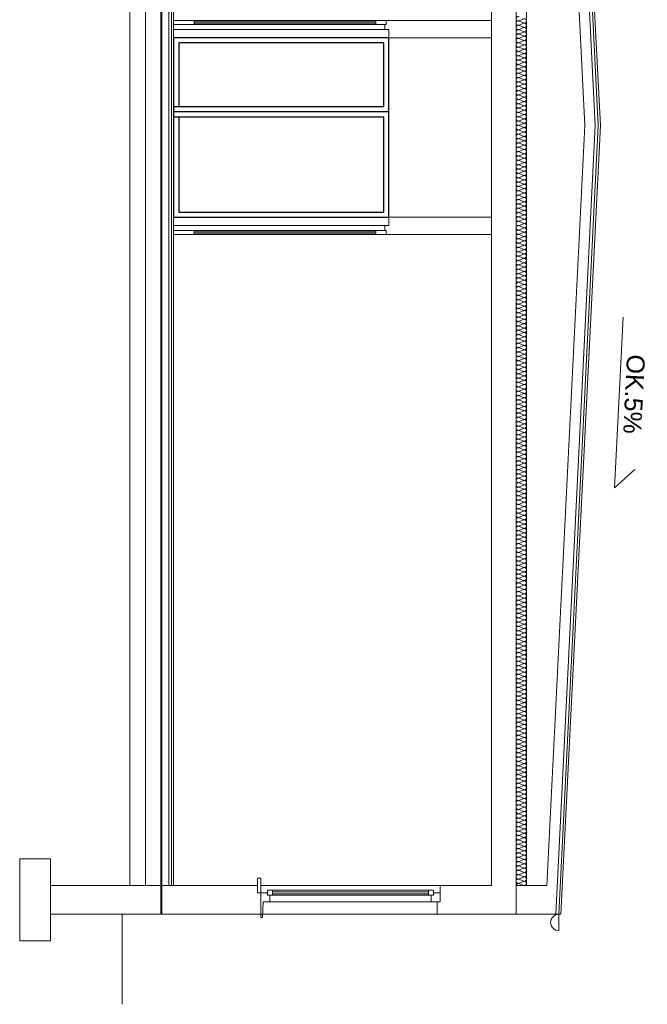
# Model space of a CAD drawing. Header units: millimetres. Extents: x 12683 to 90307, y 30842 to 62253.
# Tile 17 of 152: x 31409 to 32021, y 49857 to 50817. Entities that reach past the tile are written whole.
import ezdxf

# ---------------------------------------------------------------- set-up
doc = ezdxf.new("R2010")
doc.units = ezdxf.units.MM
doc.header["$LTSCALE"] = 0.6
doc.layers.add('zzz_podklady_drzwi', color=252, linetype='Continuous')
doc.layers.add('zzzz_podklady_przekroje', color=252, linetype='Continuous', lineweight=15)
doc.styles.add('GENERATED_STYLE_1', font='ARIAL.TTF')

msp = doc.modelspace()

# ---------------------------------------------------------------- linework, layer by layer
at = {"layer": 'zzz_podklady_drzwi'}
for p, q in [((31559.19, 50732.53), (31764.19, 50732.53)), ((31559.19, 50727.53), (31769.19, 50727.53)), ((31559.19, 50722.53), (31764.19, 50722.53))]:
    msp.add_line(p, q, dxfattribs=at)
msp.add_lwpolyline([(31559.19, 50799.53), (31559.19, 50624.53), (31769.19, 50624.53), (31769.19, 50799.53)], close=True, dxfattribs=at)
for points in [[(31764.19, 50732.53), (31764.19, 50794.53), (31564.19, 50794.53), (31564.19, 50732.53)], [(31564.19, 50722.53), (31564.19, 50629.53), (31764.19, 50629.53), (31764.19, 50722.53)]]:
    msp.add_lwpolyline(points, dxfattribs=at)
at = {"layer": 'zzzz_podklady_przekroje'}
for p, q in [((31554.69, 49972.53), (31554.69, 51532.53)), ((31557.19, 49972.53), (31557.19, 51532.53)), ((31559.19, 49972.53), (31559.19, 51532.53)), ((31546.69, 49944.53), (31546.69, 51483.53)), ((31547.69, 49944.53), (31547.69, 51483.53)), ((31893.19, 49944.53), (31893.19, 51483.53)), ((31970.28, 50714.03), (31931.81, 51483.53)), ((31973.28, 50714.03), (31934.81, 51483.53)), ((31975.29, 50714.03), (31936.81, 51483.53)), ((31516.69, 49972.53), (31516.69, 51455.53)), ((31531.69, 49972.53), (31531.69, 51455.53)), ((31869.19, 49972.53), (31869.19, 51455.53)), ((31903.19, 49972.53), (31903.19, 51455.53)), ((31960.27, 50714.03), (31923.19, 51455.53)), ((31559.19, 50816.53), (31579.19, 50816.53)), ((31559.19, 50812.53), (31579.19, 50812.53)), ((31756.39, 50816.53), (31579.19, 50816.53)), ((31579.19, 50816.53), (31579.19, 50812.53)), ((31579.19, 50815.13), (31756.39, 50815.13)), ((31579.19, 50815.13), (31756.39, 50815.13)), ((31756.39, 50813.93), (31579.19, 50813.93)), ((31756.39, 50813.93), (31579.19, 50813.93)), ((31756.39, 50812.53), (31579.19, 50812.53)), ((31756.39, 50816.53), (31756.39, 50812.53)), ((31756.39, 50816.53), (31766.39, 50816.53)), ((31756.39, 50812.53), (31766.39, 50812.53)), ((31765.19, 50812.53), (31766.39, 50812.53)), ((31765.19, 50812.53), (31765.19, 50807.53)), ((31766.39, 50816.53), (31766.39, 50812.53)), ((31766.39, 50816.53), (31769.19, 50816.53)), ((31766.39, 50816.53), (31766.39, 50812.53)), ((31769.19, 50816.53), (31869.19, 50816.53)), ((31900.21, 50817.96), (31896.17, 50816.19)), ((31896.17, 50815.83), (31900.21, 50814.06)), ((31900.21, 50813.71), (31896.17, 50811.94)), ((31765.19, 50807.53), (31559.19, 50807.53)), ((31765.19, 50807.53), (31769.19, 50807.53)), ((31769.19, 50807.53), (31769.19, 50799.53)), ((31896.17, 50811.58), (31900.21, 50809.81)), ((31900.21, 50809.46), (31896.17, 50807.69)), ((31896.17, 50807.33), (31900.21, 50805.56)), ((31900.21, 50805.21), (31896.17, 50803.44)), ((31896.17, 50803.08), (31900.21, 50801.32)), ((31769.19, 50799.53), (31559.19, 50799.53)), ((31769.19, 50799.53), (31869.19, 50799.53)), ((31900.21, 50800.96), (31896.17, 50799.19)), ((31896.17, 50798.83), (31900.21, 50797.07)), ((31900.21, 50796.71), (31896.17, 50794.94)), ((31896.17, 50794.58), (31900.21, 50792.82)), ((31900.21, 50792.46), (31896.17, 50790.69)), ((31896.17, 50790.34), (31900.21, 50788.57)), ((31900.21, 50788.21), (31896.17, 50786.44)), ((31896.17, 50786.09), (31900.21, 50784.32)), ((31900.21, 50783.96), (31896.17, 50782.19)), ((31896.17, 50781.84), (31900.21, 50780.07)), ((31900.21, 50779.71), (31896.17, 50777.94)), ((31896.17, 50777.59), (31900.21, 50775.82)), ((31900.21, 50775.46), (31896.17, 50773.7)), ((31896.17, 50773.34), (31900.21, 50771.57)), ((31900.21, 50771.21), (31896.17, 50769.45)), ((31896.17, 50769.09), (31900.21, 50767.32)), ((31900.21, 50766.96), (31896.17, 50765.2)), ((31896.17, 50764.84), (31900.21, 50763.07)), ((31900.21, 50762.72), (31896.17, 50760.95)), ((31896.17, 50760.59), (31900.21, 50758.82)), ((31900.21, 50758.47), (31896.17, 50756.7)), ((31896.17, 50756.34), (31900.21, 50754.57)), ((31900.21, 50754.22), (31896.17, 50752.45)), ((31896.17, 50752.09), (31900.21, 50750.32)), ((31900.21, 50749.97), (31896.17, 50748.2)), ((31896.17, 50747.84), (31900.21, 50746.07)), ((31900.21, 50745.72), (31896.17, 50743.95)), ((31896.17, 50743.59), (31900.21, 50741.83)), ((31900.21, 50741.47), (31896.17, 50739.7)), ((31896.17, 50739.34), (31900.21, 50737.58)), ((31900.21, 50737.22), (31896.17, 50735.45)), ((31896.17, 50735.09), (31900.21, 50733.33)), ((31900.21, 50732.97), (31896.17, 50731.2)), ((31896.17, 50730.85), (31900.21, 50729.08)), ((31900.21, 50728.72), (31896.17, 50726.95)), ((31896.17, 50726.6), (31900.21, 50724.83)), ((31900.21, 50724.47), (31896.17, 50722.7)), ((31896.17, 50722.35), (31900.21, 50720.58)), ((31900.21, 50720.22), (31896.17, 50718.45)), ((31896.17, 50718.1), (31900.21, 50716.33)), ((31900.21, 50715.97), (31896.17, 50714.21)), ((31896.17, 50713.85), (31900.21, 50712.08)), ((31900.21, 50711.72), (31896.17, 50709.96)), ((31896.17, 50709.6), (31900.21, 50707.83)), ((31900.21, 50707.47), (31896.17, 50705.71)), ((31960.27, 50714.03), (31923.19, 49972.53)), ((31970.28, 50714.03), (31931.81, 49944.53)), ((31973.28, 50714.03), (31934.81, 49944.53)), ((31975.29, 50714.03), (31936.81, 49944.53)), ((31896.17, 50705.35), (31900.21, 50703.58)), ((31900.21, 50703.23), (31896.17, 50701.46)), ((31896.17, 50701.1), (31900.21, 50699.33)), ((31900.21, 50698.98), (31896.17, 50697.21)), ((31896.17, 50696.85), (31900.21, 50695.08)), ((31900.21, 50694.73), (31896.17, 50692.96)), ((31896.17, 50692.6), (31900.21, 50690.83)), ((31900.21, 50690.48), (31896.17, 50688.71)), ((31896.17, 50688.35), (31900.21, 50686.59)), ((31900.21, 50686.23), (31896.17, 50684.46)), ((31896.17, 50684.1), (31900.21, 50682.34)), ((31900.21, 50681.98), (31896.17, 50680.21)), ((31896.17, 50679.85), (31900.21, 50678.09)), ((31900.21, 50677.73), (31896.17, 50675.96)), ((31896.17, 50675.6), (31900.21, 50673.84)), ((31900.21, 50673.48), (31896.17, 50671.71)), ((31896.17, 50671.36), (31900.21, 50669.59)), ((31900.21, 50669.23), (31896.17, 50667.46)), ((31896.17, 50667.11), (31900.21, 50665.34)), ((31900.21, 50664.98), (31896.17, 50663.21)), ((31896.17, 50662.86), (31900.21, 50661.09)), ((31900.21, 50660.73), (31896.17, 50658.96)), ((31896.17, 50658.61), (31900.21, 50656.84)), ((31900.21, 50656.48), (31896.17, 50654.72)), ((31896.17, 50654.36), (31900.21, 50652.59)), ((31900.21, 50652.23), (31896.17, 50650.47)), ((31896.17, 50650.11), (31900.21, 50648.34)), ((31900.21, 50647.98), (31896.17, 50646.22)), ((31896.17, 50645.86), (31900.21, 50644.09)), ((31900.21, 50643.74), (31896.17, 50641.97)), ((31896.17, 50641.61), (31900.21, 50639.84)), ((31900.21, 50639.49), (31896.17, 50637.72)), ((31896.17, 50637.36), (31900.21, 50635.59)), ((31900.21, 50635.24), (31896.17, 50633.47)), ((31896.17, 50633.11), (31900.21, 50631.34)), ((31900.21, 50630.99), (31896.17, 50629.22)), ((31559.19, 50624.53), (31769.19, 50624.53)), ((31769.19, 50624.53), (31869.19, 50624.53)), ((31769.19, 50624.53), (31769.19, 50616.53)), ((31896.17, 50628.86), (31900.21, 50627.1)), ((31900.21, 50626.74), (31896.17, 50624.97)), ((31896.17, 50624.61), (31900.21, 50622.85)), ((31900.21, 50622.49), (31896.17, 50620.72)), ((31896.17, 50620.36), (31900.21, 50618.6)), ((31765.19, 50616.53), (31559.19, 50616.53)), ((31559.19, 50611.53), (31579.19, 50611.53)), ((31756.39, 50611.53), (31579.19, 50611.53)), ((31579.19, 50611.53), (31579.19, 50607.53)), ((31756.39, 50611.53), (31766.39, 50611.53)), ((31756.39, 50611.53), (31756.39, 50607.53)), ((31765.19, 50616.53), (31769.19, 50616.53)), ((31765.19, 50616.53), (31765.19, 50611.53)), ((31765.19, 50611.53), (31766.39, 50611.53)), ((31766.39, 50611.53), (31766.39, 50607.53)), ((31766.39, 50611.53), (31766.39, 50607.53)), ((31900.21, 50618.24), (31896.17, 50616.47)), ((31896.17, 50616.11), (31900.21, 50614.35)), ((31900.21, 50613.99), (31896.17, 50612.22)), ((31896.17, 50611.87), (31900.21, 50610.1)), ((31559.19, 50607.53), (31579.19, 50607.53)), ((31579.19, 50610.13), (31756.39, 50610.13)), ((31579.19, 50610.13), (31756.39, 50610.13)), ((31756.39, 50608.93), (31579.19, 50608.93)), ((31756.39, 50608.93), (31579.19, 50608.93)), ((31756.39, 50607.53), (31579.19, 50607.53)), ((31756.39, 50607.53), (31766.39, 50607.53)), ((31766.39, 50607.53), (31769.19, 50607.53)), ((31769.19, 50607.53), (31869.19, 50607.53)), ((31900.21, 50609.74), (31896.17, 50607.97)), ((31896.17, 50607.62), (31900.21, 50605.85)), ((31900.21, 50605.49), (31896.17, 50603.72)), ((31896.17, 50603.37), (31900.21, 50601.6)), ((31900.21, 50601.24), (31896.17, 50599.47)), ((31896.17, 50599.12), (31900.21, 50597.35)), ((31900.21, 50596.99), (31896.17, 50595.23)), ((31896.17, 50594.87), (31900.21, 50593.1)), ((31900.21, 50592.74), (31896.17, 50590.98)), ((31896.17, 50590.62), (31900.21, 50588.85)), ((31900.21, 50588.49), (31896.17, 50586.73)), ((31896.17, 50586.37), (31900.21, 50584.6)), ((31900.21, 50584.25), (31896.17, 50582.48)), ((31896.17, 50582.12), (31900.21, 50580.35)), ((31900.21, 50580), (31896.17, 50578.23)), ((31896.17, 50577.87), (31900.21, 50576.1)), ((31900.21, 50575.75), (31896.17, 50573.98)), ((31896.17, 50573.62), (31900.21, 50571.85)), ((31900.21, 50571.5), (31896.17, 50569.73)), ((31896.17, 50569.37), (31900.21, 50567.61)), ((31900.21, 50567.25), (31896.17, 50565.48)), ((31896.17, 50565.12), (31900.21, 50563.36)), ((31900.21, 50563), (31896.17, 50561.23)), ((31896.17, 50560.87), (31900.21, 50559.11)), ((31900.21, 50558.75), (31896.17, 50556.98)), ((31896.17, 50556.62), (31900.21, 50554.86)), ((31900.21, 50554.5), (31896.17, 50552.73)), ((31896.17, 50552.38), (31900.21, 50550.61)), ((31900.21, 50550.25), (31896.17, 50548.48)), ((31896.17, 50548.13), (31900.21, 50546.36)), ((31900.21, 50546), (31896.17, 50544.23)), ((31896.17, 50543.88), (31900.21, 50542.11)), ((31900.21, 50541.75), (31896.17, 50539.98)), ((31896.17, 50539.63), (31900.21, 50537.86)), ((31900.21, 50537.5), (31896.17, 50535.74)), ((31896.17, 50535.38), (31900.21, 50533.61)), ((31900.21, 50533.25), (31896.17, 50531.49)), ((31896.17, 50531.13), (31900.21, 50529.36)), ((31900.21, 50529), (31896.17, 50527.24)), ((31896.17, 50526.88), (31900.21, 50525.11)), ((31900.21, 50524.76), (31896.17, 50522.99)), ((31997.54, 50526.96), (31989.22, 50360.48)), ((31896.17, 50522.63), (31900.21, 50520.86)), ((31900.21, 50520.51), (31896.17, 50518.74)), ((31896.17, 50518.38), (31900.21, 50516.61)), ((31900.21, 50516.26), (31896.17, 50514.49)), ((31896.17, 50514.13), (31900.21, 50512.36)), ((31900.21, 50512.01), (31896.17, 50510.24)), ((31896.17, 50509.88), (31900.21, 50508.12)), ((31900.21, 50507.76), (31896.17, 50505.99)), ((31896.17, 50505.63), (31900.21, 50503.87)), ((31900.21, 50503.51), (31896.17, 50501.74)), ((31896.17, 50501.38), (31900.21, 50499.62)), ((31900.21, 50499.26), (31896.17, 50497.49)), ((31896.17, 50497.13), (31900.21, 50495.37)), ((31900.21, 50495.01), (31896.17, 50493.24)), ((31896.17, 50492.89), (31900.21, 50491.12)), ((31900.21, 50490.76), (31896.17, 50488.99)), ((31896.17, 50488.64), (31900.21, 50486.87)), ((31900.21, 50486.51), (31896.17, 50484.74)), ((31896.17, 50484.39), (31900.21, 50482.62)), ((31900.21, 50482.26), (31896.17, 50480.49)), ((31896.17, 50480.14), (31900.21, 50478.37)), ((31900.21, 50478.01), (31896.17, 50476.25)), ((31896.17, 50475.89), (31900.21, 50474.12)), ((31900.21, 50473.76), (31896.17, 50472)), ((31896.17, 50471.64), (31900.21, 50469.87)), ((31900.21, 50469.51), (31896.17, 50467.75)), ((31896.17, 50467.39), (31900.21, 50465.62)), ((31900.21, 50465.27), (31896.17, 50463.5)), ((31896.17, 50463.14), (31900.21, 50461.37)), ((31900.21, 50461.02), (31896.17, 50459.25)), ((31896.17, 50458.89), (31900.21, 50457.12)), ((31900.21, 50456.77), (31896.17, 50455)), ((31896.17, 50454.64), (31900.21, 50452.87)), ((31900.21, 50452.52), (31896.17, 50450.75)), ((31896.17, 50450.39), (31900.21, 50448.63)), ((31900.21, 50448.27), (31896.17, 50446.5)), ((31896.17, 50446.14), (31900.21, 50444.38)), ((31900.21, 50444.02), (31896.17, 50442.25)), ((31896.17, 50441.89), (31900.21, 50440.13)), ((31900.21, 50439.77), (31896.17, 50438)), ((31896.17, 50437.64), (31900.21, 50435.88)), ((31900.21, 50435.52), (31896.17, 50433.75)), ((31896.17, 50433.4), (31900.21, 50431.63)), ((31900.21, 50431.27), (31896.17, 50429.5)), ((31896.17, 50429.15), (31900.21, 50427.38)), ((31900.21, 50427.02), (31896.17, 50425.25)), ((31896.17, 50424.9), (31900.21, 50423.13)), ((31900.21, 50422.77), (31896.17, 50421)), ((31896.17, 50420.65), (31900.21, 50418.88)), ((31900.21, 50418.52), (31896.17, 50416.76)), ((31896.17, 50416.4), (31900.21, 50414.63)), ((31900.21, 50414.27), (31896.17, 50412.51)), ((31896.17, 50412.15), (31900.21, 50410.38)), ((31900.21, 50410.02), (31896.17, 50408.26)), ((31896.17, 50407.9), (31900.21, 50406.13)), ((31900.21, 50405.78), (31896.17, 50404.01)), ((31896.17, 50403.65), (31900.21, 50401.88)), ((31900.21, 50401.53), (31896.17, 50399.76)), ((31896.17, 50399.4), (31900.21, 50397.63)), ((31900.21, 50397.28), (31896.17, 50395.51)), ((31896.17, 50395.15), (31900.21, 50393.38)), ((31900.21, 50393.03), (31896.17, 50391.26)), ((31896.17, 50390.9), (31900.21, 50389.14)), ((31900.21, 50388.78), (31896.17, 50387.01)), ((31896.17, 50386.65), (31900.21, 50384.89)), ((31900.21, 50384.53), (31896.17, 50382.76)), ((31896.17, 50382.4), (31900.21, 50380.64)), ((31900.21, 50380.28), (31896.17, 50378.51)), ((31896.17, 50378.15), (31900.21, 50376.39)), ((31900.21, 50376.03), (31896.17, 50374.26)), ((31896.17, 50373.91), (31900.21, 50372.14)), ((31900.21, 50371.78), (31896.17, 50370.01)), ((31989.22, 50360.48), (32009.04, 50378.41)), ((31896.17, 50369.66), (31900.21, 50367.89)), ((31900.21, 50367.53), (31896.17, 50365.76)), ((31896.17, 50365.41), (31900.21, 50363.64)), ((31900.21, 50363.28), (31896.17, 50361.51)), ((31896.17, 50361.16), (31900.21, 50359.39)), ((31900.21, 50359.03), (31896.17, 50357.27)), ((31896.17, 50356.91), (31900.21, 50355.14)), ((31900.21, 50354.78), (31896.17, 50353.02)), ((31896.17, 50352.66), (31900.21, 50350.89)), ((31900.21, 50350.53), (31896.17, 50348.77)), ((31896.17, 50348.41), (31900.21, 50346.64)), ((31900.21, 50346.29), (31896.17, 50344.52)), ((31896.17, 50344.16), (31900.21, 50342.39)), ((31900.21, 50342.04), (31896.17, 50340.27)), ((31896.17, 50339.91), (31900.21, 50338.14)), ((31900.21, 50337.79), (31896.17, 50336.02)), ((31896.17, 50335.66), (31900.21, 50333.89)), ((31900.21, 50333.54), (31896.17, 50331.77)), ((31896.17, 50331.41), (31900.21, 50329.65)), ((31900.21, 50329.29), (31896.17, 50327.52)), ((31896.17, 50327.16), (31900.21, 50325.4)), ((31900.21, 50325.04), (31896.17, 50323.27)), ((31896.17, 50322.91), (31900.21, 50321.15)), ((31900.21, 50320.79), (31896.17, 50319.02)), ((31896.17, 50318.67), (31900.21, 50316.9)), ((31900.21, 50316.54), (31896.17, 50314.77)), ((31896.17, 50314.42), (31900.21, 50312.65)), ((31900.21, 50312.29), (31896.17, 50310.52)), ((31896.17, 50310.17), (31900.21, 50308.4)), ((31900.21, 50308.04), (31896.17, 50306.27)), ((31896.17, 50305.92), (31900.21, 50304.15)), ((31900.21, 50303.79), (31896.17, 50302.02)), ((31896.17, 50301.67), (31900.21, 50299.9)), ((31900.21, 50299.54), (31896.17, 50297.78)), ((31896.17, 50297.42), (31900.21, 50295.65)), ((31900.21, 50295.29), (31896.17, 50293.53)), ((31896.17, 50293.17), (31900.21, 50291.4)), ((31900.21, 50291.04), (31896.17, 50289.28)), ((31896.17, 50288.92), (31900.21, 50287.15)), ((31900.21, 50286.8), (31896.17, 50285.03)), ((31896.17, 50284.67), (31900.21, 50282.9)), ((31900.21, 50282.55), (31896.17, 50280.78)), ((31896.17, 50280.42), (31900.21, 50278.65)), ((31900.21, 50278.3), (31896.17, 50276.53)), ((31896.17, 50276.17), (31900.21, 50274.4)), ((31900.21, 50274.05), (31896.17, 50272.28)), ((31896.17, 50271.92), (31900.21, 50270.16)), ((31900.21, 50269.8), (31896.17, 50268.03)), ((31896.17, 50267.67), (31900.21, 50265.91)), ((31900.21, 50265.55), (31896.17, 50263.78)), ((31896.17, 50263.42), (31900.21, 50261.66)), ((31900.21, 50261.3), (31896.17, 50259.53)), ((31896.17, 50259.18), (31900.21, 50257.41)), ((31900.21, 50257.05), (31896.17, 50255.28)), ((31896.17, 50254.93), (31900.21, 50253.16)), ((31900.21, 50252.8), (31896.17, 50251.03)), ((31896.17, 50250.68), (31900.21, 50248.91)), ((31900.21, 50248.55), (31896.17, 50246.78)), ((31896.17, 50246.43), (31900.21, 50244.66)), ((31900.21, 50244.3), (31896.17, 50242.53)), ((31896.17, 50242.18), (31900.21, 50240.41)), ((31900.21, 50240.05), (31896.17, 50238.29)), ((31896.17, 50237.93), (31900.21, 50236.16)), ((31900.21, 50235.8), (31896.17, 50234.04)), ((31896.17, 50233.68), (31900.21, 50231.91)), ((31900.21, 50231.55), (31896.17, 50229.79)), ((31896.17, 50229.43), (31900.21, 50227.66)), ((31900.21, 50227.31), (31896.17, 50225.54)), ((31896.17, 50225.18), (31900.21, 50223.41)), ((31900.21, 50223.06), (31896.17, 50221.29)), ((31896.17, 50220.93), (31900.21, 50219.16)), ((31900.21, 50218.81), (31896.17, 50217.04)), ((31896.17, 50216.68), (31900.21, 50214.91)), ((31900.21, 50214.56), (31896.17, 50212.79)), ((31896.17, 50212.43), (31900.21, 50210.67)), ((31900.21, 50210.31), (31896.17, 50208.54)), ((31896.17, 50208.18), (31900.21, 50206.42)), ((31900.21, 50206.06), (31896.17, 50204.29)), ((31896.17, 50203.93), (31900.21, 50202.17)), ((31900.21, 50201.81), (31896.17, 50200.04)), ((31896.17, 50199.69), (31900.21, 50197.92)), ((31900.21, 50197.56), (31896.17, 50195.79)), ((31896.17, 50195.44), (31900.21, 50193.67)), ((31900.21, 50193.31), (31896.17, 50191.54)), ((31896.17, 50191.19), (31900.21, 50189.42)), ((31900.21, 50189.06), (31896.17, 50187.29)), ((31896.17, 50186.94), (31900.21, 50185.17)), ((31900.21, 50184.81), (31896.17, 50183.04)), ((31896.17, 50182.69), (31900.21, 50180.92)), ((31900.21, 50180.56), (31896.17, 50178.8)), ((31896.17, 50178.44), (31900.21, 50176.67)), ((31900.21, 50176.31), (31896.17, 50174.55)), ((31896.17, 50174.19), (31900.21, 50172.42)), ((31900.21, 50172.06), (31896.17, 50170.3)), ((31896.17, 50169.94), (31900.21, 50168.17)), ((31900.21, 50167.82), (31896.17, 50166.05)), ((31896.17, 50165.69), (31900.21, 50163.92)), ((31900.21, 50163.57), (31896.17, 50161.8)), ((31896.17, 50161.44), (31900.21, 50159.67)), ((31900.21, 50159.32), (31896.17, 50157.55)), ((31896.17, 50157.19), (31900.21, 50155.42)), ((31900.21, 50155.07), (31896.17, 50153.3)), ((31896.17, 50152.94), (31900.21, 50151.18)), ((31900.21, 50150.82), (31896.17, 50149.05)), ((31896.17, 50148.69), (31900.21, 50146.93)), ((31900.21, 50146.57), (31896.17, 50144.8)), ((31896.17, 50144.44), (31900.21, 50142.68)), ((31900.21, 50142.32), (31896.17, 50140.55)), ((31896.17, 50140.2), (31900.21, 50138.43)), ((31900.21, 50138.07), (31896.17, 50136.3)), ((31896.17, 50135.95), (31900.21, 50134.18)), ((31900.21, 50133.82), (31896.17, 50132.05)), ((31896.17, 50131.7), (31900.21, 50129.93)), ((31900.21, 50129.57), (31896.17, 50127.8)), ((31896.17, 50127.45), (31900.21, 50125.68)), ((31900.21, 50125.32), (31896.17, 50123.55)), ((31896.17, 50123.2), (31900.21, 50121.43)), ((31900.21, 50121.07), (31896.17, 50119.31)), ((31896.17, 50118.95), (31900.21, 50117.18)), ((31900.21, 50116.82), (31896.17, 50115.06)), ((31896.17, 50114.7), (31900.21, 50112.93)), ((31900.21, 50112.57), (31896.17, 50110.81)), ((31896.17, 50110.45), (31900.21, 50108.68)), ((31900.21, 50108.33), (31896.17, 50106.56)), ((31896.17, 50106.2), (31900.21, 50104.43)), ((31900.21, 50104.08), (31896.17, 50102.31)), ((31896.17, 50101.95), (31900.21, 50100.18)), ((31900.21, 50099.83), (31896.17, 50098.06)), ((31896.17, 50097.7), (31900.21, 50095.93)), ((31900.21, 50095.58), (31896.17, 50093.81)), ((31896.17, 50093.45), (31900.21, 50091.69)), ((31900.21, 50091.33), (31896.17, 50089.56)), ((31896.17, 50089.2), (31900.21, 50087.44)), ((31900.21, 50087.08), (31896.17, 50085.31)), ((31896.17, 50084.95), (31900.21, 50083.19)), ((31900.21, 50082.83), (31896.17, 50081.06)), ((31896.17, 50080.71), (31900.21, 50078.94)), ((31900.21, 50078.58), (31896.17, 50076.81)), ((31896.17, 50076.46), (31900.21, 50074.69)), ((31900.21, 50074.33), (31896.17, 50072.56)), ((31896.17, 50072.21), (31900.21, 50070.44)), ((31900.21, 50070.08), (31896.17, 50068.31)), ((31896.17, 50067.96), (31900.21, 50066.19)), ((31900.21, 50065.83), (31896.17, 50064.06)), ((31896.17, 50063.71), (31900.21, 50061.94)), ((31900.21, 50061.58), (31896.17, 50059.82)), ((31896.17, 50059.46), (31900.21, 50057.69)), ((31900.21, 50057.33), (31896.17, 50055.57)), ((31896.17, 50055.21), (31900.21, 50053.44)), ((31900.21, 50053.08), (31896.17, 50051.32)), ((31896.17, 50050.96), (31900.21, 50049.19)), ((31900.21, 50048.84), (31896.17, 50047.07)), ((31896.17, 50046.71), (31900.21, 50044.94)), ((31900.21, 50044.59), (31896.17, 50042.82)), ((31896.17, 50042.46), (31900.21, 50040.69)), ((31900.21, 50040.34), (31896.17, 50038.57)), ((31896.17, 50038.21), (31900.21, 50036.44)), ((31900.21, 50036.09), (31896.17, 50034.32)), ((31896.17, 50033.96), (31900.21, 50032.2)), ((31900.21, 50031.84), (31896.17, 50030.07)), ((31896.17, 50029.71), (31900.21, 50027.95)), ((31900.21, 50027.59), (31896.17, 50025.82)), ((31896.17, 50025.46), (31900.21, 50023.7)), ((31900.21, 50023.34), (31896.17, 50021.57)), ((31896.17, 50021.22), (31900.21, 50019.45)), ((31900.21, 50019.09), (31896.17, 50017.32)), ((31896.17, 50016.97), (31900.21, 50015.2)), ((31900.21, 50014.84), (31896.17, 50013.07)), ((31896.17, 50012.72), (31900.21, 50010.95)), ((31900.21, 50010.59), (31896.17, 50008.82)), ((31896.17, 50008.47), (31900.21, 50006.7)), ((31900.21, 50006.34), (31896.17, 50004.57)), ((31409.19, 49918.53), (31409.19, 49998.53)), ((31439.19, 49998.53), (31409.19, 49998.53)), ((31439.19, 49918.53), (31439.19, 49998.53)), ((31896.17, 50004.22), (31900.21, 50002.45)), ((31900.21, 50002.09), (31896.17, 50000.33)), ((31896.17, 49999.97), (31900.21, 49998.2)), ((31900.21, 49997.84), (31896.17, 49996.08)), ((31896.17, 49995.72), (31900.21, 49993.95)), ((31900.21, 49993.59), (31896.17, 49991.83)), ((31896.17, 49991.47), (31900.21, 49989.7)), ((31900.21, 49989.35), (31896.17, 49987.58)), ((31896.17, 49987.22), (31900.21, 49985.45)), ((31644.19, 49979.82), (31640.94, 49979.82)), ((31640.94, 49979.82), (31640.94, 49965.53)), ((31644.19, 49965.53), (31644.19, 49979.82)), ((31900.21, 49985.1), (31896.17, 49983.33)), ((31896.17, 49982.97), (31900.21, 49981.2)), ((31900.21, 49980.85), (31896.17, 49979.08)), ((31896.17, 49978.72), (31900.21, 49976.95)), ((31900.21, 49976.6), (31896.17, 49974.83)), ((31439.19, 49972.53), (31640.94, 49972.53)), ((31644.19, 49972.53), (31819.19, 49972.53)), ((31644.19, 49965.53), (31644.19, 49972.53)), ((31644.19, 49972.53), (31869.19, 49972.53)), ((31650.69, 49963.03), (31650.69, 49968.03)), ((31650.69, 49968.03), (31655.69, 49968.03)), ((31655.69, 49968.03), (31807.69, 49968.03)), ((31655.69, 49963.03), (31655.69, 49968.03)), ((31807.69, 49963.03), (31807.69, 49968.03)), ((31807.69, 49968.03), (31812.69, 49968.03)), ((31812.69, 49963.03), (31812.69, 49968.03)), ((31819.19, 49965.53), (31819.19, 49972.53)), ((31893.19, 49972.53), (31923.19, 49972.53)), ((31896.17, 49974.47), (31900.21, 49972.71)), ((31640.94, 49965.53), (31644.19, 49965.53)), ((31644.19, 49965.53), (31650.69, 49965.53)), ((31644.19, 49941.53), (31644.19, 49965.53)), ((31650.69, 49963.03), (31650.69, 49965.53)), ((31650.69, 49963.03), (31655.69, 49963.03)), ((31650.69, 49963.03), (31653.19, 49963.03)), ((31653.19, 49956.53), (31653.19, 49963.03)), ((31807.69, 49966.53), (31655.69, 49966.53)), ((31807.69, 49966.53), (31655.69, 49966.53)), ((31655.69, 49964.53), (31807.69, 49964.53)), ((31655.69, 49964.53), (31807.69, 49964.53)), ((31655.69, 49963.03), (31807.69, 49963.03)), ((31807.69, 49963.03), (31812.69, 49963.03)), ((31810.19, 49956.53), (31810.19, 49963.03)), ((31810.19, 49963.03), (31812.69, 49963.03)), ((31812.69, 49965.53), (31819.19, 49965.53)), ((31812.69, 49963.03), (31812.69, 49965.53)), ((31819.19, 49965.53), (31819.19, 49956.53)), ((31645.91, 49941.53), (31646.69, 49956.53)), ((31646.69, 49956.53), (31653.19, 49956.53)), ((31653.19, 49956.53), (31810.19, 49956.53)), ((31810.19, 49956.53), (31816.19, 49956.53)), ((31816.19, 49944.53), (31816.19, 49956.53)), ((31816.19, 49956.53), (31819.19, 49956.53)), ((31439.19, 49944.53), (31936.81, 49944.53)), ((31509.19, 49944.53), (31509.19, 49856.7)), ((31644.19, 49941.53), (31645.91, 49941.53)), ((31646.06, 49944.53), (31816.19, 49944.53)), ((31934.81, 49944.53), (31934.81, 49928.53)), ((31439.19, 49918.53), (31409.19, 49918.53))]:
    msp.add_line(p, q, dxfattribs=at)
msp.add_arc((31934.81, 49936.53), 8, 90, 270, dxfattribs=at)
for centre, start_param, end_param in [((31895.32, 50818.13), 1.158004, 5.125183), ((31895.32, 50813.89), 1.158004, 5.125183), ((31895.32, 50809.64), 1.158004, 5.125183), ((31901.07, 50816.01), 4.299595, 8.266775), ((31901.07, 50811.76), 4.299595, 8.266775), ((31895.32, 50805.39), 1.158004, 5.125183), ((31895.32, 50801.14), 1.158004, 5.125183), ((31901.07, 50807.51), 4.299595, 8.266775), ((31901.07, 50803.26), 4.299595, 8.266775), ((31895.32, 50796.89), 1.158004, 5.125183), ((31895.32, 50792.64), 1.158004, 5.125183), ((31901.07, 50799.01), 4.299595, 8.266775), ((31901.07, 50794.76), 4.299595, 8.266775), ((31901.07, 50790.51), 4.299595, 8.266775), ((31895.32, 50788.39), 1.158004, 5.125183), ((31895.32, 50784.14), 1.158004, 5.125183), ((31901.07, 50786.26), 4.299595, 8.266775), ((31901.07, 50782.02), 4.299595, 8.266775), ((31895.32, 50779.89), 1.158004, 5.125183), ((31895.32, 50775.64), 1.158004, 5.125183), ((31895.32, 50771.39), 1.158004, 5.125183), ((31901.07, 50777.77), 4.299595, 8.266775), ((31901.07, 50773.52), 4.299595, 8.266775), ((31895.32, 50767.14), 1.158004, 5.125183), ((31895.32, 50762.89), 1.158004, 5.125183), ((31901.07, 50769.27), 4.299595, 8.266775), ((31901.07, 50765.02), 4.299595, 8.266775), ((31895.32, 50758.64), 1.158004, 5.125183), ((31895.32, 50754.4), 1.158004, 5.125183), ((31901.07, 50760.77), 4.299595, 8.266775), ((31901.07, 50756.52), 4.299595, 8.266775), ((31901.07, 50752.27), 4.299595, 8.266775), ((31895.32, 50750.15), 1.158004, 5.125183), ((31895.32, 50745.9), 1.158004, 5.125183), ((31901.07, 50748.02), 4.299595, 8.266775), ((31901.07, 50743.77), 4.299595, 8.266775), ((31895.32, 50741.65), 1.158004, 5.125183), ((31895.32, 50737.4), 1.158004, 5.125183), ((31895.32, 50733.15), 1.158004, 5.125183), ((31901.07, 50739.52), 4.299595, 8.266775), ((31901.07, 50735.27), 4.299595, 8.266775), ((31895.32, 50728.9), 1.158004, 5.125183), ((31895.32, 50724.65), 1.158004, 5.125183), ((31901.07, 50731.02), 4.299595, 8.266775), ((31901.07, 50726.77), 4.299595, 8.266775), ((31895.32, 50720.4), 1.158004, 5.125183), ((31895.32, 50716.15), 1.158004, 5.125183), ((31901.07, 50722.53), 4.299595, 8.266775), ((31901.07, 50718.28), 4.299595, 8.266775), ((31901.07, 50714.03), 4.299595, 8.266775), ((31895.32, 50711.9), 1.158004, 5.125183), ((31895.32, 50707.65), 1.158004, 5.125183), ((31901.07, 50709.78), 4.299595, 8.266775), ((31901.07, 50705.53), 4.299595, 8.266775), ((31895.32, 50703.4), 1.158004, 5.125183), ((31895.32, 50699.15), 1.158004, 5.125183), ((31895.32, 50694.91), 1.158004, 5.125183), ((31901.07, 50701.28), 4.299595, 8.266775), ((31901.07, 50697.03), 4.299595, 8.266775), ((31895.32, 50690.66), 1.158004, 5.125183), ((31895.32, 50686.41), 1.158004, 5.125183), ((31901.07, 50692.78), 4.299595, 8.266775), ((31901.07, 50688.53), 4.299595, 8.266775), ((31895.32, 50682.16), 1.158004, 5.125183), ((31895.32, 50677.91), 1.158004, 5.125183), ((31901.07, 50684.28), 4.299595, 8.266775), ((31901.07, 50680.03), 4.299595, 8.266775), ((31901.07, 50675.78), 4.299595, 8.266775), ((31895.32, 50673.66), 1.158004, 5.125183), ((31895.32, 50669.41), 1.158004, 5.125183), ((31901.07, 50671.53), 4.299595, 8.266775), ((31901.07, 50667.28), 4.299595, 8.266775), ((31895.32, 50665.16), 1.158004, 5.125183), ((31895.32, 50660.91), 1.158004, 5.125183), ((31895.32, 50656.66), 1.158004, 5.125183), ((31901.07, 50663.04), 4.299595, 8.266775), ((31901.07, 50658.79), 4.299595, 8.266775), ((31895.32, 50652.41), 1.158004, 5.125183), ((31895.32, 50648.16), 1.158004, 5.125183), ((31901.07, 50654.54), 4.299595, 8.266775), ((31901.07, 50650.29), 4.299595, 8.266775), ((31895.32, 50643.91), 1.158004, 5.125183), ((31895.32, 50639.66), 1.158004, 5.125183), ((31901.07, 50646.04), 4.299595, 8.266775), ((31901.07, 50641.79), 4.299595, 8.266775), ((31901.07, 50637.54), 4.299595, 8.266775), ((31895.32, 50635.42), 1.158004, 5.125183), ((31895.32, 50631.17), 1.158004, 5.125183), ((31901.07, 50633.29), 4.299595, 8.266775), ((31901.07, 50629.04), 4.299595, 8.266775), ((31895.32, 50626.92), 1.158004, 5.125183), ((31895.32, 50622.67), 1.158004, 5.125183), ((31895.32, 50618.42), 1.158004, 5.125183), ((31901.07, 50624.79), 4.299595, 8.266775), ((31901.07, 50620.54), 4.299595, 8.266775), ((31895.32, 50614.17), 1.158004, 5.125183), ((31895.32, 50609.92), 1.158004, 5.125183), ((31901.07, 50616.29), 4.299595, 8.266775), ((31901.07, 50612.04), 4.299595, 8.266775), ((31895.32, 50605.67), 1.158004, 5.125183), ((31895.32, 50601.42), 1.158004, 5.125183), ((31901.07, 50607.79), 4.299595, 8.266775), ((31901.07, 50603.55), 4.299595, 8.266775), ((31901.07, 50599.3), 4.299595, 8.266775), ((31895.32, 50597.17), 1.158004, 5.125183), ((31895.32, 50592.92), 1.158004, 5.125183), ((31895.32, 50588.67), 1.158004, 5.125183), ((31901.07, 50595.05), 4.299595, 8.266775), ((31901.07, 50590.8), 4.299595, 8.266775), ((31895.32, 50584.42), 1.158004, 5.125183), ((31895.32, 50580.17), 1.158004, 5.125183), ((31901.07, 50586.55), 4.299595, 8.266775), ((31901.07, 50582.3), 4.299595, 8.266775), ((31895.32, 50575.93), 1.158004, 5.125183), ((31895.32, 50571.68), 1.158004, 5.125183), ((31901.07, 50578.05), 4.299595, 8.266775), ((31901.07, 50573.8), 4.299595, 8.266775), ((31901.07, 50569.55), 4.299595, 8.266775), ((31895.32, 50567.43), 1.158004, 5.125183), ((31895.32, 50563.18), 1.158004, 5.125183), ((31901.07, 50565.3), 4.299595, 8.266775), ((31901.07, 50561.05), 4.299595, 8.266775), ((31895.32, 50558.93), 1.158004, 5.125183), ((31895.32, 50554.68), 1.158004, 5.125183), ((31895.32, 50550.43), 1.158004, 5.125183), ((31901.07, 50556.8), 4.299595, 8.266775), ((31901.07, 50552.55), 4.299595, 8.266775), ((31895.32, 50546.18), 1.158004, 5.125183), ((31895.32, 50541.93), 1.158004, 5.125183), ((31901.07, 50548.3), 4.299595, 8.266775), ((31901.07, 50544.06), 4.299595, 8.266775), ((31895.32, 50537.68), 1.158004, 5.125183), ((31895.32, 50533.43), 1.158004, 5.125183), ((31901.07, 50539.81), 4.299595, 8.266775), ((31901.07, 50535.56), 4.299595, 8.266775), ((31901.07, 50531.31), 4.299595, 8.266775), ((31895.32, 50529.18), 1.158004, 5.125183), ((31895.32, 50524.93), 1.158004, 5.125183), ((31901.07, 50527.06), 4.299595, 8.266775), ((31901.07, 50522.81), 4.299595, 8.266775), ((31895.32, 50520.68), 1.158004, 5.125183), ((31895.32, 50516.44), 1.158004, 5.125183), ((31895.32, 50512.19), 1.158004, 5.125183), ((31901.07, 50518.56), 4.299595, 8.266775), ((31901.07, 50514.31), 4.299595, 8.266775), ((31895.32, 50507.94), 1.158004, 5.125183), ((31895.32, 50503.69), 1.158004, 5.125183), ((31901.07, 50510.06), 4.299595, 8.266775), ((31901.07, 50505.81), 4.299595, 8.266775), ((31895.32, 50499.44), 1.158004, 5.125183), ((31895.32, 50495.19), 1.158004, 5.125183), ((31901.07, 50501.56), 4.299595, 8.266775), ((31901.07, 50497.31), 4.299595, 8.266775), ((31901.07, 50493.06), 4.299595, 8.266775), ((31895.32, 50490.94), 1.158004, 5.125183), ((31895.32, 50486.69), 1.158004, 5.125183), ((31901.07, 50488.81), 4.299595, 8.266775), ((31901.07, 50484.57), 4.299595, 8.266775), ((31895.32, 50482.44), 1.158004, 5.125183), ((31895.32, 50478.19), 1.158004, 5.125183), ((31895.32, 50473.94), 1.158004, 5.125183), ((31901.07, 50480.32), 4.299595, 8.266775), ((31901.07, 50476.07), 4.299595, 8.266775), ((31895.32, 50469.69), 1.158004, 5.125183), ((31895.32, 50465.44), 1.158004, 5.125183), ((31901.07, 50471.82), 4.299595, 8.266775), ((31901.07, 50467.57), 4.299595, 8.266775), ((31895.32, 50461.19), 1.158004, 5.125183), ((31895.32, 50456.95), 1.158004, 5.125183), ((31901.07, 50463.32), 4.299595, 8.266775), ((31901.07, 50459.07), 4.299595, 8.266775), ((31901.07, 50454.82), 4.299595, 8.266775), ((31895.32, 50452.7), 1.158004, 5.125183), ((31895.32, 50448.45), 1.158004, 5.125183), ((31901.07, 50450.57), 4.299595, 8.266775), ((31901.07, 50446.32), 4.299595, 8.266775), ((31895.32, 50444.2), 1.158004, 5.125183), ((31895.32, 50439.95), 1.158004, 5.125183), ((31895.32, 50435.7), 1.158004, 5.125183), ((31901.07, 50442.07), 4.299595, 8.266775), ((31901.07, 50437.82), 4.299595, 8.266775), ((31895.32, 50431.45), 1.158004, 5.125183), ((31895.32, 50427.2), 1.158004, 5.125183), ((31901.07, 50433.57), 4.299595, 8.266775), ((31901.07, 50429.32), 4.299595, 8.266775), ((31895.32, 50422.95), 1.158004, 5.125183), ((31895.32, 50418.7), 1.158004, 5.125183), ((31901.07, 50425.08), 4.299595, 8.266775), ((31901.07, 50420.83), 4.299595, 8.266775), ((31901.07, 50416.58), 4.299595, 8.266775), ((31895.32, 50414.45), 1.158004, 5.125183), ((31895.32, 50410.2), 1.158004, 5.125183), ((31901.07, 50412.33), 4.299595, 8.266775), ((31901.07, 50408.08), 4.299595, 8.266775), ((31895.32, 50405.95), 1.158004, 5.125183), ((31895.32, 50401.7), 1.158004, 5.125183), ((31895.32, 50397.46), 1.158004, 5.125183), ((31901.07, 50403.83), 4.299595, 8.266775), ((31901.07, 50399.58), 4.299595, 8.266775), ((31895.32, 50393.21), 1.158004, 5.125183), ((31895.32, 50388.96), 1.158004, 5.125183), ((31901.07, 50395.33), 4.299595, 8.266775), ((31901.07, 50391.08), 4.299595, 8.266775), ((31895.32, 50384.71), 1.158004, 5.125183), ((31895.32, 50380.46), 1.158004, 5.125183), ((31901.07, 50386.83), 4.299595, 8.266775), ((31901.07, 50382.58), 4.299595, 8.266775), ((31901.07, 50378.33), 4.299595, 8.266775), ((31895.32, 50376.21), 1.158004, 5.125183), ((31895.32, 50371.96), 1.158004, 5.125183), ((31901.07, 50374.08), 4.299595, 8.266775), ((31901.07, 50369.83), 4.299595, 8.266775), ((31895.32, 50367.71), 1.158004, 5.125183), ((31895.32, 50363.46), 1.158004, 5.125183), ((31895.32, 50359.21), 1.158004, 5.125183), ((31901.07, 50365.59), 4.299595, 8.266775), ((31901.07, 50361.34), 4.299595, 8.266775), ((31895.32, 50354.96), 1.158004, 5.125183), ((31895.32, 50350.71), 1.158004, 5.125183), ((31901.07, 50357.09), 4.299595, 8.266775), ((31901.07, 50352.84), 4.299595, 8.266775), ((31901.07, 50348.59), 4.299595, 8.266775), ((31895.32, 50346.46), 1.158004, 5.125183), ((31895.32, 50342.21), 1.158004, 5.125183), ((31901.07, 50344.34), 4.299595, 8.266775), ((31901.07, 50340.09), 4.299595, 8.266775), ((31895.32, 50337.97), 1.158004, 5.125183), ((31895.32, 50333.72), 1.158004, 5.125183), ((31895.32, 50329.47), 1.158004, 5.125183), ((31901.07, 50335.84), 4.299595, 8.266775), ((31901.07, 50331.59), 4.299595, 8.266775), ((31895.32, 50325.22), 1.158004, 5.125183), ((31895.32, 50320.97), 1.158004, 5.125183), ((31901.07, 50327.34), 4.299595, 8.266775), ((31901.07, 50323.09), 4.299595, 8.266775), ((31895.32, 50316.72), 1.158004, 5.125183), ((31895.32, 50312.47), 1.158004, 5.125183), ((31901.07, 50318.84), 4.299595, 8.266775), ((31901.07, 50314.59), 4.299595, 8.266775), ((31901.07, 50310.34), 4.299595, 8.266775), ((31895.32, 50308.22), 1.158004, 5.125183), ((31895.32, 50303.97), 1.158004, 5.125183), ((31901.07, 50306.1), 4.299595, 8.266775), ((31901.07, 50301.85), 4.299595, 8.266775), ((31895.32, 50299.72), 1.158004, 5.125183), ((31895.32, 50295.47), 1.158004, 5.125183), ((31895.32, 50291.22), 1.158004, 5.125183), ((31901.07, 50297.6), 4.299595, 8.266775), ((31901.07, 50293.35), 4.299595, 8.266775), ((31895.32, 50286.97), 1.158004, 5.125183), ((31895.32, 50282.72), 1.158004, 5.125183), ((31901.07, 50289.1), 4.299595, 8.266775), ((31901.07, 50284.85), 4.299595, 8.266775), ((31895.32, 50278.48), 1.158004, 5.125183), ((31895.32, 50274.23), 1.158004, 5.125183), ((31901.07, 50280.6), 4.299595, 8.266775), ((31901.07, 50276.35), 4.299595, 8.266775), ((31901.07, 50272.1), 4.299595, 8.266775), ((31895.32, 50269.98), 1.158004, 5.125183), ((31895.32, 50265.73), 1.158004, 5.125183), ((31901.07, 50267.85), 4.299595, 8.266775), ((31901.07, 50263.6), 4.299595, 8.266775), ((31895.32, 50261.48), 1.158004, 5.125183), ((31895.32, 50257.23), 1.158004, 5.125183), ((31895.32, 50252.98), 1.158004, 5.125183), ((31901.07, 50259.35), 4.299595, 8.266775), ((31901.07, 50255.1), 4.299595, 8.266775), ((31895.32, 50248.73), 1.158004, 5.125183), ((31895.32, 50244.48), 1.158004, 5.125183), ((31901.07, 50250.85), 4.299595, 8.266775), ((31901.07, 50246.61), 4.299595, 8.266775), ((31895.32, 50240.23), 1.158004, 5.125183), ((31895.32, 50235.98), 1.158004, 5.125183), ((31901.07, 50242.36), 4.299595, 8.266775), ((31901.07, 50238.11), 4.299595, 8.266775), ((31901.07, 50233.86), 4.299595, 8.266775), ((31895.32, 50231.73), 1.158004, 5.125183), ((31895.32, 50227.48), 1.158004, 5.125183), ((31901.07, 50229.61), 4.299595, 8.266775), ((31901.07, 50225.36), 4.299595, 8.266775), ((31895.32, 50223.23), 1.158004, 5.125183), ((31895.32, 50218.99), 1.158004, 5.125183), ((31895.32, 50214.74), 1.158004, 5.125183), ((31901.07, 50221.11), 4.299595, 8.266775), ((31901.07, 50216.86), 4.299595, 8.266775), ((31895.32, 50210.49), 1.158004, 5.125183), ((31895.32, 50206.24), 1.158004, 5.125183), ((31901.07, 50212.61), 4.299595, 8.266775), ((31901.07, 50208.36), 4.299595, 8.266775), ((31895.32, 50201.99), 1.158004, 5.125183), ((31895.32, 50197.74), 1.158004, 5.125183), ((31901.07, 50204.11), 4.299595, 8.266775), ((31901.07, 50199.86), 4.299595, 8.266775), ((31901.07, 50195.61), 4.299595, 8.266775), ((31895.32, 50193.49), 1.158004, 5.125183), ((31895.32, 50189.24), 1.158004, 5.125183), ((31901.07, 50191.36), 4.299595, 8.266775), ((31901.07, 50187.12), 4.299595, 8.266775), ((31895.32, 50184.99), 1.158004, 5.125183), ((31895.32, 50180.74), 1.158004, 5.125183), ((31895.32, 50176.49), 1.158004, 5.125183), ((31901.07, 50182.87), 4.299595, 8.266775), ((31901.07, 50178.62), 4.299595, 8.266775), ((31895.32, 50172.24), 1.158004, 5.125183), ((31895.32, 50167.99), 1.158004, 5.125183), ((31901.07, 50174.37), 4.299595, 8.266775), ((31901.07, 50170.12), 4.299595, 8.266775), ((31895.32, 50163.74), 1.158004, 5.125183), ((31895.32, 50159.5), 1.158004, 5.125183), ((31901.07, 50165.87), 4.299595, 8.266775), ((31901.07, 50161.62), 4.299595, 8.266775), ((31901.07, 50157.37), 4.299595, 8.266775), ((31895.32, 50155.25), 1.158004, 5.125183), ((31895.32, 50151), 1.158004, 5.125183), ((31901.07, 50153.12), 4.299595, 8.266775), ((31901.07, 50148.87), 4.299595, 8.266775), ((31895.32, 50146.75), 1.158004, 5.125183), ((31895.32, 50142.5), 1.158004, 5.125183), ((31895.32, 50138.25), 1.158004, 5.125183), ((31901.07, 50144.62), 4.299595, 8.266775), ((31901.07, 50140.37), 4.299595, 8.266775), ((31895.32, 50134), 1.158004, 5.125183), ((31895.32, 50129.75), 1.158004, 5.125183), ((31901.07, 50136.12), 4.299595, 8.266775), ((31901.07, 50131.87), 4.299595, 8.266775), ((31901.07, 50127.63), 4.299595, 8.266775), ((31895.32, 50125.5), 1.158004, 5.125183), ((31895.32, 50121.25), 1.158004, 5.125183), ((31901.07, 50123.38), 4.299595, 8.266775), ((31901.07, 50119.13), 4.299595, 8.266775), ((31895.32, 50117), 1.158004, 5.125183), ((31895.32, 50112.75), 1.158004, 5.125183), ((31895.32, 50108.5), 1.158004, 5.125183), ((31901.07, 50114.88), 4.299595, 8.266775), ((31901.07, 50110.63), 4.299595, 8.266775), ((31895.32, 50104.25), 1.158004, 5.125183), ((31895.32, 50100.01), 1.158004, 5.125183), ((31901.07, 50106.38), 4.299595, 8.266775), ((31901.07, 50102.13), 4.299595, 8.266775), ((31895.32, 50095.76), 1.158004, 5.125183), ((31895.32, 50091.51), 1.158004, 5.125183), ((31901.07, 50097.88), 4.299595, 8.266775), ((31901.07, 50093.63), 4.299595, 8.266775), ((31901.07, 50089.38), 4.299595, 8.266775), ((31895.32, 50087.26), 1.158004, 5.125183), ((31895.32, 50083.01), 1.158004, 5.125183), ((31901.07, 50085.13), 4.299595, 8.266775), ((31901.07, 50080.88), 4.299595, 8.266775), ((31895.32, 50078.76), 1.158004, 5.125183), ((31895.32, 50074.51), 1.158004, 5.125183), ((31895.32, 50070.26), 1.158004, 5.125183), ((31901.07, 50076.63), 4.299595, 8.266775), ((31901.07, 50072.39), 4.299595, 8.266775), ((31895.32, 50066.01), 1.158004, 5.125183), ((31895.32, 50061.76), 1.158004, 5.125183), ((31901.07, 50068.14), 4.299595, 8.266775), ((31901.07, 50063.89), 4.299595, 8.266775), ((31895.32, 50057.51), 1.158004, 5.125183), ((31895.32, 50053.26), 1.158004, 5.125183), ((31901.07, 50059.64), 4.299595, 8.266775), ((31901.07, 50055.39), 4.299595, 8.266775), ((31901.07, 50051.14), 4.299595, 8.266775), ((31895.32, 50049.01), 1.158004, 5.125183), ((31895.32, 50044.76), 1.158004, 5.125183), ((31901.07, 50046.89), 4.299595, 8.266775), ((31901.07, 50042.64), 4.299595, 8.266775), ((31895.32, 50040.52), 1.158004, 5.125183), ((31895.32, 50036.27), 1.158004, 5.125183), ((31895.32, 50032.02), 1.158004, 5.125183), ((31901.07, 50038.39), 4.299595, 8.266775), ((31901.07, 50034.14), 4.299595, 8.266775), ((31895.32, 50027.77), 1.158004, 5.125183), ((31895.32, 50023.52), 1.158004, 5.125183), ((31901.07, 50029.89), 4.299595, 8.266775), ((31901.07, 50025.64), 4.299595, 8.266775), ((31895.32, 50019.27), 1.158004, 5.125183), ((31895.32, 50015.02), 1.158004, 5.125183), ((31901.07, 50021.39), 4.299595, 8.266775), ((31901.07, 50017.14), 4.299595, 8.266775), ((31901.07, 50012.9), 4.299595, 8.266775), ((31895.32, 50010.77), 1.158004, 5.125183), ((31895.32, 50006.52), 1.158004, 5.125183), ((31901.07, 50008.65), 4.299595, 8.266775), ((31901.07, 50004.4), 4.299595, 8.266775), ((31895.32, 50002.27), 1.158004, 5.125183), ((31895.32, 49998.02), 1.158004, 5.125183), ((31895.32, 49993.77), 1.158004, 5.125183), ((31901.07, 50000.15), 4.299595, 8.266775), ((31901.07, 49995.9), 4.299595, 8.266775), ((31895.32, 49989.52), 1.158004, 5.125183), ((31895.32, 49985.27), 1.158004, 5.125183), ((31901.07, 49991.65), 4.299595, 8.266775), ((31901.07, 49987.4), 4.299595, 8.266775), ((31895.32, 49981.03), 1.158004, 5.125183), ((31895.32, 49976.78), 1.158004, 5.125183), ((31901.07, 49983.15), 4.299595, 8.266775), ((31901.07, 49978.9), 4.299595, 8.266775), ((31901.07, 49974.65), 4.299595, 8.266775), ((31895.32, 49972.53), 1.158004, 3.141593)]:
    msp.add_ellipse(centre, major_axis=(2.13, 0), ratio=0.998994, start_param=start_param, end_param=end_param, dxfattribs=at)

# ---------------------------------------------------------------- texts
at = {"layer": 'zzzz_podklady_przekroje', "insert": (32008.08, 50451.89), "char_height": 17.5, "attachment_point": 5, "rotation": 267.13759, "style": 'GENERATED_STYLE_1'}
msp.add_mtext('{OK.5%}', dxfattribs=at)

doc.saveas('drawing.dxf')
